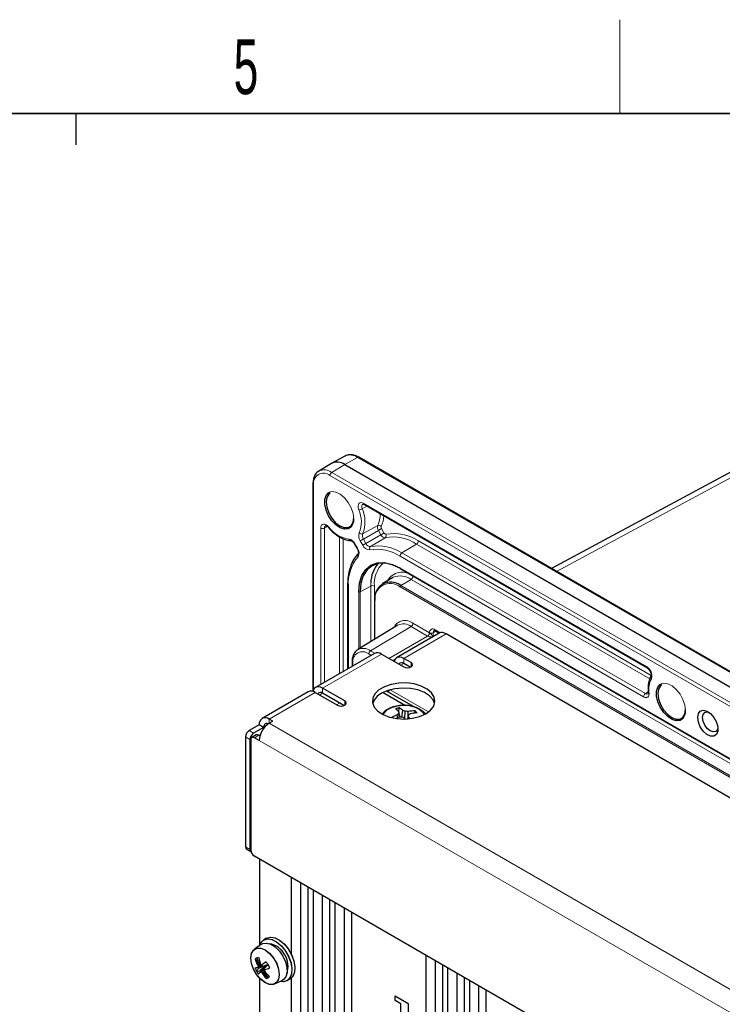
# Paper-space layout 'Blatt2' of a CAD drawing. Header units: millimetres. Extents: x 5 to 418, y 2 to 292.
# Tile 56 of 59: x 226 to 271, y 226 to 288. Entities that reach past the tile are written whole.
import ezdxf

# ---------------------------------------------------------------- set-up
doc = ezdxf.new("R2010")
doc.units = ezdxf.units.MM
doc.layers.add('SLD-0', color=7, linetype='Continuous')
doc.styles.add('SLDTEXTSTYLE1', font='TXT', dxfattribs={"width": 0.605})

psp = doc.layouts.new('Blatt2')

# ---------------------------------------------------------------- linework, layer by layer
at = {"color": 7, "linetype": 'Continuous', "lineweight": 25}
for p, q in [((283.837, 266.042), (260.379, 253.43)), ((247.181, 260.613), (246.344, 260.153)), ((312.893, 223.114), (248.075, 260.533)), ((246.323, 260.141), (245.507, 259.646)), ((247.167, 260.065), (311.985, 222.646)), ((245.129, 258.832), (245.129, 245.571)), ((248.411, 257.519), (266.497, 247.078)), ((247.797, 254.985), (247.958, 254.706)), ((250.716, 253.42), (306.577, 221.172)), ((247.352, 252.377), (247.352, 247.004)), ((250.222, 252.84), (249.567, 252.443)), ((249.079, 251.356), (249.079, 248.894)), ((250.569, 249.798), (248.005, 248.243)), ((253.199, 249.291), (250.488, 247.726)), ((252.976, 249.44), (253.217, 249.301)), ((303.382, 220.536), (253.649, 249.246)), ((249.074, 247.998), (245.303, 245.821)), ((249.524, 247.954), (250.938, 247.137)), ((247.637, 247.45), (247.637, 247.169)), ((251.409, 247.409), (250.938, 247.682)), ((251.357, 247.113), (250.938, 247.355)), ((244.831, 245.549), (241.885, 243.848)), ((245.281, 245.504), (246.695, 244.688)), ((247.167, 244.96), (245.752, 245.777)), ((247.115, 244.664), (245.752, 245.45)), ((249.621, 245.502), (251.059, 244.672)), ((251.602, 244.576), (249.835, 245.597)), ((250.674, 243.933), (250.624, 244.176)), ((250.626, 244.276), (250.646, 244.522)), ((250.708, 243.934), (250.633, 244.27)), ((250.829, 243.935), (250.892, 244.346)), ((251.012, 243.836), (251.04, 244.298)), ((251.231, 243.963), (251.217, 244.285)), ((251.666, 244.185), (251.677, 244.328)), ((252.352, 244.144), (252.238, 244.209)), ((242.571, 243.668), (242.335, 243.804)), ((242.335, 243.532), (242.571, 243.668)), ((250.553, 243.891), (250.527, 244.082)), ((251.198, 243.815), (251.252, 244.058)), ((251.216, 243.817), (251.243, 243.948)), ((241.698, 243.436), (241.062, 243.069)), ((241.981, 243.273), (241.345, 242.905)), ((241.981, 243.273), (241.698, 243.436)), ((240.826, 242.661), (240.826, 235.638)), ((241.109, 242.497), (241.109, 235.475)), ((241.156, 242.47), (241.156, 235.448)), ((241.508, 242.786), (241.225, 242.623)), ((241.698, 242.429), (241.392, 242.606)), ((241.744, 242.729), (241.675, 242.769)), ((240.895, 235.486), (241.177, 235.323)), ((293.152, 205.159), (241.392, 235.04)), ((241.746, 229.396), (241.746, 234.835)), ((243.772, 228.741), (243.772, 233.666)), ((244.362, 131.244), (244.362, 233.325)), ((244.833, 129.815), (244.833, 233.053)), ((245.162, 129.625), (245.162, 232.863)), ((245.752, 130.442), (245.752, 232.522)), ((246.224, 129.012), (246.224, 232.25)), ((246.553, 128.822), (246.553, 232.06)), ((247.143, 129.639), (247.143, 231.719)), ((247.615, 128.209), (247.615, 231.447)), ((242.174, 229.793), (241.986, 229.684)), ((242.174, 229.793), (241.986, 229.684)), ((241.846, 229.409), (241.401, 229.094)), ((241.846, 229.409), (241.401, 229.094)), ((252.376, 125.461), (252.376, 228.699)), ((242.181, 228.067), (241.646, 227.862)), ((241.742, 228.12), (241.647, 228.072)), ((241.883, 228.025), (241.66, 227.926)), ((241.836, 228.054), (241.661, 227.983)), ((242.181, 228.067), (241.736, 227.705)), ((242.001, 227.831), (241.798, 227.685)), ((252.966, 126.277), (252.966, 228.358)), ((253.437, 124.848), (253.437, 228.086)), ((253.766, 124.658), (253.766, 227.896)), ((241.746, 206.805), (241.746, 227.218)), ((241.997, 227.772), (241.848, 227.655)), ((242.008, 227.657), (241.918, 227.599)), ((243.485, 227.086), (243.674, 227.195)), ((243.485, 227.086), (243.674, 227.195)), ((243.772, 206.15), (243.772, 227.268)), ((254.357, 125.474), (254.357, 227.555)), ((254.828, 124.045), (254.828, 227.283)), ((242.682, 226.874), (243.177, 227.102)), ((242.682, 226.874), (243.177, 227.102)), ((255.157, 123.855), (255.157, 227.093)), ((255.747, 221.074), (255.747, 226.752)), ((250.39, 226.107), (251.215, 225.631)), ((250.39, 225.814), (250.39, 226.107)), ((250.392, 225.816), (250.392, 226.106)), ((256.219, 221.572), (256.219, 226.48)), ((250.392, 225.816), (250.39, 225.814)), ((250.76, 225.601), (250.39, 225.814)), ((250.762, 225.602), (250.392, 225.816)), ((250.762, 225.602), (250.76, 225.601)), ((250.76, 224.587), (250.76, 225.601)), ((250.762, 224.588), (250.762, 225.602)), ((251.215, 225.631), (251.215, 224.166))]:
    psp.add_line(p, q, dxfattribs=at)
at = {"color": 7, "linetype": 'Continuous', "lineweight": 18}
for p, q in [((284.409, 265.979), (260.712, 253.237)), ((247.994, 260.525), (247.167, 260.065)), ((312.812, 223.107), (247.994, 260.525)), ((247.167, 260.065), (246.34, 259.571)), ((311.042, 221.949), (246.224, 259.368)), ((246.34, 259.571), (311.158, 222.152)), ((245.178, 258.764), (245.178, 245.689)), ((248.584, 257.419), (248.286, 257.249)), ((248.377, 257.595), (266.463, 247.154)), ((246.056, 256.115), (245.87, 256.011)), ((249.275, 256.173), (248.313, 255.643)), ((245.637, 246.014), (245.637, 256.013)), ((245.87, 256.011), (245.87, 246.149)), ((249.317, 255.863), (248.359, 255.31)), ((249.479, 255.584), (248.52, 255.031)), ((249.479, 255.584), (249.317, 255.863)), ((249.517, 255.978), (249.678, 255.699)), ((246.834, 246.705), (246.834, 255.447)), ((247.067, 255.327), (247.067, 246.84)), ((247.824, 255.001), (247.985, 254.722)), ((248.321, 254.916), (248.16, 255.195)), ((248.359, 255.31), (248.52, 255.031)), ((249.759, 255.396), (248.822, 254.828)), ((251.765, 254.984), (250.818, 254.419)), ((266.671, 246.379), (251.765, 254.984)), ((251.881, 255.187), (266.763, 246.596)), ((250.818, 254.419), (266.39, 245.429)), ((266.274, 245.226), (250.702, 254.216)), ((250.702, 253.45), (306.564, 221.202)), ((248.831, 252.302), (248.838, 252.516)), ((250.749, 252.336), (251.411, 252.732)), ((250.749, 252.336), (306.61, 220.088)), ((251.411, 252.732), (307.273, 220.484)), ((251.527, 252.935), (306.987, 220.919)), ((247.4, 252.309), (247.4, 247.032)), ((248.063, 248.279), (248.063, 251.926)), ((248.831, 252.302), (248.157, 251.926)), ((248.157, 251.926), (248.157, 248.335)), ((248.831, 248.744), (248.831, 252.302)), ((249.065, 248.886), (249.065, 252.301)), ((306.564, 220.006), (250.702, 252.255)), ((249.099, 251.329), (249.099, 248.906)), ((251.527, 249.924), (252.586, 249.313)), ((251.411, 249.721), (248.815, 248.17)), ((250.938, 247.682), (253.649, 249.246)), ((252.47, 249.11), (251.411, 249.721)), ((252.59, 249.311), (252.59, 249.313)), ((253.014, 249.418), (252.824, 249.312)), ((252.824, 249.312), (252.824, 249.074)), ((252.941, 249.516), (253.277, 249.323)), ((249.995, 247.681), (252.47, 249.11)), ((249.524, 247.954), (245.752, 245.777)), ((248.859, 247.874), (248.699, 247.967)), ((248.815, 248.17), (249.094, 248.009)), ((247.685, 247.382), (247.685, 247.197)), ((250.391, 247.638), (250.231, 247.545)), ((250.749, 247.246), (250.938, 247.355)), ((250.938, 247.355), (250.938, 247.682)), ((251.409, 247.137), (251.409, 247.409)), ((245.281, 245.504), (242.335, 243.804)), ((245.564, 245.341), (245.753, 245.45)), ((245.752, 245.45), (245.752, 245.777)), ((250.073, 245.674), (252.526, 244.258)), ((266.575, 245.539), (266.39, 245.429)), ((246.837, 244.824), (246.648, 244.715)), ((247.167, 244.688), (247.167, 244.96)), ((242.335, 243.532), (242.335, 243.804)), ((242.335, 243.532), (293.482, 214.005)), ((241.062, 243.069), (241.345, 242.905)), ((241.981, 243.273), (242.094, 243.338)), ((241.109, 242.497), (240.826, 242.661)), ((241.675, 242.769), (241.392, 242.606)), ((241.698, 242.429), (292.846, 212.902)), ((240.826, 235.638), (241.109, 235.475))]:
    psp.add_line(p, q, dxfattribs=at)
at = {"color": 7, "linetype": 'Continuous', "lineweight": 25, "flags": 128}
for points in [[(247.461, 255.993), (247.394, 255.963), (247.153, 255.942), (246.883, 256.027), (246.606, 256.21), (246.348, 256.477), (246.131, 256.802), (245.974, 257.157), (245.893, 257.51), (245.893, 257.831), (245.974, 258.09), (246.131, 258.264), (246.209, 258.306)], [(246.235, 258.249), (246.145, 258.179), (246.02, 257.967), (245.976, 257.676), (246.02, 257.336), (246.145, 256.979), (246.341, 256.64), (246.587, 256.353), (246.86, 256.145), (247.133, 256.038), (247.38, 256.04), (247.575, 256.153), (247.701, 256.365), (247.744, 256.656)], [(248.063, 251.926), (248.114, 252.492), (248.264, 252.977), (248.508, 253.363), (248.836, 253.635), (249.236, 253.783), (249.692, 253.801), (250.187, 253.689), (250.702, 253.45)], [(250.749, 253.423), (250.243, 253.657), (249.757, 253.767), (249.309, 253.749), (248.916, 253.604), (248.593, 253.337), (248.354, 252.957), (248.206, 252.481), (248.157, 251.926)], [(250.222, 252.84), (250.236, 252.848), (250.271, 252.867)], [(250.938, 247.682), (250.814, 247.739), (250.694, 247.766), (250.584, 247.762), (250.488, 247.726), (250.409, 247.66), (250.35, 247.567), (250.323, 247.492)], [(250.938, 247.137), (251.046, 247.096), (251.174, 247.081), (251.301, 247.096), (251.409, 247.137), (251.482, 247.2), (251.507, 247.273), (251.482, 247.347), (251.409, 247.409)], [(252.352, 244.144), (252.659, 244.372), (252.859, 244.638), (252.937, 244.924), (252.89, 245.212), (252.72, 245.484), (252.438, 245.724), (252.062, 245.915), (251.615, 246.047), (251.126, 246.11), (250.625, 246.101), (250.144, 246.02), (249.712, 245.873), (249.358, 245.668), (249.102, 245.419), (248.963, 245.141), (248.947, 244.852), (249.056, 244.569), (249.284, 244.311), (249.615, 244.094), (250.03, 243.931), (250.502, 243.833), (251.001, 243.806), (251.496, 243.851), (251.956, 243.966), (252.352, 244.144)], [(268.674, 243.747), (268.607, 243.717), (268.366, 243.696), (268.096, 243.781), (267.819, 243.964), (267.561, 244.23), (267.344, 244.556), (267.188, 244.911), (267.106, 245.264), (267.106, 245.585), (267.188, 245.844), (267.344, 246.018), (267.423, 246.06)], [(245.752, 245.777), (245.628, 245.834), (245.509, 245.861), (245.399, 245.857), (245.302, 245.821), (245.223, 245.755), (245.165, 245.662), (245.133, 245.57)], [(252.918, 244.797), (252.82, 245.025), (252.592, 245.283), (252.261, 245.5), (251.846, 245.662), (251.374, 245.76), (250.875, 245.788), (250.38, 245.742), (249.92, 245.627), (249.524, 245.45)], [(267.449, 246.003), (267.358, 245.933), (267.233, 245.721), (267.19, 245.43), (267.233, 245.09), (267.358, 244.733), (267.554, 244.394), (267.8, 244.107), (268.073, 243.899), (268.347, 243.792), (268.593, 243.794), (268.789, 243.907), (268.914, 244.119), (268.957, 244.41)], [(246.695, 244.688), (246.803, 244.646), (246.931, 244.632), (247.059, 244.646), (247.167, 244.688), (247.239, 244.751), (247.264, 244.824), (247.239, 244.898), (247.167, 244.96)], [(269.735, 243.906), (269.779, 244.151), (269.904, 244.313), (270.094, 244.369), (270.324, 244.312), (270.561, 244.15), (270.774, 243.904), (270.934, 243.608), (271.021, 243.302), (271.021, 243.027), (270.934, 242.82), (270.774, 242.709), (270.561, 242.71), (270.324, 242.821), (270.094, 243.029), (269.904, 243.304), (269.779, 243.611), (269.735, 243.906)], [(270.042, 243.906), (270.079, 244.103), (270.187, 244.227), (270.347, 244.258), (270.465, 244.227)], [(251.034, 243.807), (251.014, 243.832), (250.984, 243.872)], [(271.026, 243.255), (270.994, 243.138), (270.887, 243.014), (270.726, 242.983), (270.537, 243.049), (270.347, 243.202), (270.187, 243.418), (270.079, 243.666), (270.042, 243.906)], [(242.286, 243.501), (242.266, 243.509), (242.2, 243.524), (242.138, 243.522), (242.085, 243.502), (242.041, 243.465), (242.008, 243.414), (241.988, 243.349), (241.981, 243.273)], [(241.718, 229.318), (241.813, 229.521), (241.997, 229.69), (242.242, 229.754), (242.526, 229.706), (242.828, 229.552), (243.122, 229.303), (243.384, 228.979), (243.594, 228.608), (243.735, 228.218), (243.795, 227.842), (243.768, 227.51), (243.658, 227.248), (243.474, 227.079), (243.229, 227.016), (243.035, 227.037)], [(241.718, 229.318), (241.803, 229.507), (241.983, 229.683), (242.224, 229.753), (242.507, 229.713), (242.808, 229.565), (243.103, 229.321), (243.369, 229.002), (243.583, 228.633), (243.728, 228.243), (243.793, 227.865), (243.773, 227.529), (243.668, 227.263), (243.488, 227.087), (243.247, 227.017), (243.035, 227.037)], [(242.174, 229.793), (242.186, 229.799), (242.43, 229.863), (242.715, 229.815), (243.016, 229.661), (243.31, 229.411), (243.573, 229.088), (243.783, 228.716), (243.924, 228.327), (243.983, 227.951), (243.957, 227.618), (243.847, 227.357), (243.674, 227.195)], [(242.174, 229.793), (242.413, 229.862), (242.696, 229.822), (242.997, 229.674), (243.292, 229.43), (243.557, 229.111), (243.771, 228.741), (243.917, 228.352), (243.982, 227.974), (243.961, 227.638), (243.856, 227.372), (243.676, 227.196), (243.674, 227.195)], [(241.341, 227.813), (241.212, 228.18), (241.168, 228.529), (241.213, 228.827), (241.342, 229.044), (241.543, 229.16), (241.796, 229.162), (242.077, 229.051), (242.357, 228.837), (242.61, 228.542), (242.81, 228.194), (242.939, 227.828), (242.983, 227.479), (242.938, 227.181), (242.809, 226.963), (242.608, 226.848), (242.355, 226.846), (242.074, 226.957), (241.794, 227.17), (241.541, 227.465), (241.341, 227.813)], [(241.534, 227.476), (241.335, 227.825), (241.209, 228.191), (241.168, 228.54), (241.216, 228.835), (241.347, 229.05), (241.551, 229.162), (241.805, 229.16), (242.086, 229.046), (242.366, 228.829), (242.617, 228.532), (242.816, 228.183), (242.942, 227.816), (242.983, 227.468), (242.935, 227.172), (242.804, 226.958), (242.601, 226.846), (242.346, 226.847), (242.065, 226.962), (241.785, 227.178), (241.534, 227.476)], [(241.846, 229.409), (241.938, 229.459), (242.178, 229.491), (242.45, 229.415), (242.73, 229.238), (242.995, 228.975), (243.219, 228.651), (243.384, 228.293), (243.475, 227.933), (243.483, 227.604), (243.408, 227.335), (243.256, 227.149), (243.177, 227.102)], [(241.846, 229.409), (241.935, 229.457), (242.173, 229.491), (242.445, 229.417), (242.726, 229.242), (242.991, 228.98), (243.216, 228.656), (243.382, 228.299), (243.474, 227.939), (243.483, 227.609), (243.41, 227.339), (243.259, 227.151), (243.177, 227.102)]]:
    psp.add_lwpolyline(points, dxfattribs=at)
at = {"color": 7, "linetype": 'Continuous', "lineweight": 18, "flags": 128}
for points in [[(246.209, 258.306), (246.348, 258.339), (246.606, 258.307), (246.883, 258.171), (247.153, 257.943), (247.394, 257.644), (247.582, 257.3), (247.703, 256.942), (247.744, 256.601)], [(248.066, 257.179), (248.034, 257.295), (248.025, 257.403), (248.039, 257.498), (248.076, 257.572), (248.132, 257.622), (248.204, 257.642), (248.287, 257.633), (248.377, 257.595)], [(248.33, 257.544), (248.33, 257.543), (248.292, 257.511), (248.268, 257.461), (248.259, 257.398), (248.265, 257.326), (248.286, 257.249)], [(245.637, 256.013), (245.648, 256.109), (245.682, 256.186), (245.736, 256.238), (245.807, 256.262), (245.889, 256.256), (245.978, 256.221), (246.068, 256.159), (246.152, 256.074)], [(246.143, 256.035), (246.141, 256.037), (246.14, 256.046), (246.144, 256.058), (246.152, 256.074)], [(249.517, 255.978), (249.498, 255.968), (249.476, 255.955), (249.451, 255.94), (249.424, 255.925), (249.397, 255.909), (249.369, 255.893), (249.342, 255.877), (249.317, 255.863)], [(249.678, 255.699), (249.659, 255.689), (249.637, 255.676), (249.612, 255.661), (249.585, 255.646), (249.558, 255.63), (249.53, 255.614), (249.503, 255.598), (249.479, 255.584)], [(247.824, 255.001), (247.81, 254.993), (247.801, 254.987), (247.797, 254.985), (247.797, 254.985)], [(248.16, 255.195), (248.178, 255.205), (248.2, 255.218), (248.225, 255.232), (248.252, 255.248), (248.28, 255.264), (248.308, 255.28), (248.334, 255.296), (248.359, 255.31)], [(248.321, 254.916), (248.339, 254.926), (248.361, 254.939), (248.386, 254.953), (248.413, 254.969), (248.441, 254.985), (248.469, 255.001), (248.495, 255.017), (248.52, 255.031)], [(247.985, 254.722), (247.971, 254.714), (247.962, 254.708), (247.958, 254.706), (247.958, 254.706)], [(267.423, 246.06), (267.561, 246.093), (267.819, 246.061), (268.096, 245.925), (268.366, 245.697), (268.607, 245.398), (268.796, 245.054), (268.916, 244.696), (268.957, 244.355)], [(266.623, 245.485), (266.625, 245.398), (266.611, 245.321), (266.582, 245.258), (266.539, 245.212), (266.484, 245.185), (266.42, 245.179), (266.349, 245.192), (266.274, 245.226)], [(252.242, 244.085), (252.177, 244.198), (251.969, 244.396), (251.67, 244.549), (251.306, 244.645), (250.909, 244.674), (250.514, 244.635), (250.158, 244.53), (249.87, 244.369), (249.678, 244.167), (249.634, 244.085)]]:
    psp.add_lwpolyline(points, dxfattribs=at)
at = {"color": 7, "linetype": 'Continuous', "lineweight": 18}
for centre, radius, start, end in [((247.51, 259.848), 0.833, 54.47319, 113.27203), ((248.041, 260.458), 0.0825, 65.36022, 124.60414), ((245.815, 258.867), 0.646, 50.79671, 189.21404), ((245.862, 258.923), 0.805, 53.55959, 116.59262), ((246.48, 259.356), 0.257, 123.22971, 177.34769), ((245.211, 258.839), 0.0823, 185.1077, 246.23883), ((248.456, 257.585), 0.0801, 172.814, 235.87382), ((248.009, 257.737), 0.561, 275.80774, 299.57771), ((246.337, 256.408), 1.893, 337.92236, 24.04064), ((246.413, 256.414), 2.05, 337.92236, 24.04064), ((247.883, 256.843), 1.545, 334.31545, 3.35921), ((248.131, 256.805), 1.528, 333.36873, 359.7437), ((246.027, 256.032), 0.158, 123.02221, 187.3597), ((247.107, 256.528), 0.641, 303.47008, 6.61952), ((249.599, 256.06), 0.344, 160.71323, 214.87083), ((249.351, 255.998), 0.19, 39.66913, 113.40417), ((249.646, 256.068), 0.157, 160.71323, 214.87083), ((245.755, 256.241), 0.257, 242.65648, 296.76622), ((247.684, 257.185), 1.893, 215.95829, 262.08378), ((248.616, 255.513), 0.556, 160.71323, 214.87083), ((248.238, 255.818), 0.19, 219.66913, 293.40417), ((248.662, 255.521), 0.37, 160.71323, 214.87083), ((249.759, 255.7), 0.304, 202.3847, 269.88991), ((249.806, 255.752), 0.139, 202.3847, 269.88991), ((249.655, 255.532), 0.171, 307.35418, 28.20589), ((250.312, 252.813), 2.845, 56.54881, 100.2568), ((247.32, 254.765), 0.556, 25.12719, 79.29183), ((247.55, 255.342), 0.131, 193.91807, 264.68912), ((248.776, 255.103), 0.492, 202.3847, 269.88991), ((248.822, 255.155), 0.327, 202.3847, 269.88991), ((249.309, 252.135), 2.737, 56.54881, 100.2568), ((250.249, 252.689), 2.751, 56.54881, 100.2568), ((251.624, 255.199), 0.257, 303.22971, 357.34769), ((247.595, 254.421), 0.492, 330.11702, 37.61254), ((248.13, 254.27), 0.143, 142.81721, 220.69042), ((248.926, 254.692), 0.171, 127.35418, 208.20589), ((249.245, 252.01), 2.643, 56.54881, 100.2568), ((250.959, 254.204), 0.257, 123.22971, 177.34769), ((250.039, 252.468), 2.644, 139.75313, 183.45329), ((250.898, 252.456), 1.839, 134.16143, 184.84477), ((250.834, 252.101), 1.084, 50.26099, 150.09985), ((250.735, 253.447), 0.0329, 173.76303, 234.92479), ((247.431, 252.383), 0.0801, 184.11344, 247.19239), ((250.076, 251.487), 0.99, 50.79671, 189.21404), ((250.717, 251.755), 1.199, 54.60168, 111.82956), ((250.805, 252.25), 0.103, 123.22971, 177.34769), ((251.271, 252.947), 0.257, 303.22971, 357.34769), ((248.11, 252.018), 0.103, 242.65648, 296.76622), ((248.947, 252.073), 0.257, 62.65648, 116.76622), ((249.111, 251.358), 0.032, 184.12934, 247.1908), ((251.026, 249.322), 0.783, 50.20438, 156.04511), ((250.93, 249.09), 0.794, 52.64308, 116.99717), ((251.271, 249.936), 0.257, 303.22971, 357.34769), ((252.329, 249.325), 0.257, 303.22971, 357.34769), ((252.33, 249.327), 0.261, 303.1034, 356.33433), ((252.804, 249.348), 0.217, 50.79671, 189.21404), ((252.708, 249.541), 0.257, 242.65648, 296.76622), ((252.985, 249.33), 0.162, 124.38865, 186.35574), ((253.021, 249.506), 0.0801, 172.814, 235.87382), ((248.303, 247.482), 0.626, 50.79671, 189.21404), ((248.35, 247.541), 0.781, 53.54046, 116.80749), ((248.955, 247.955), 0.257, 123.22971, 177.34769), ((247.719, 247.457), 0.0823, 185.10744, 246.23885), ((266.542, 247.144), 0.08, 172.79743, 236.03979), ((266.137, 246.574), 0.665, 343.00505, 60.72066), ((268.022, 245.708), 1.417, 151.75682, 189.06752), ((266.87, 246.474), 0.135, 153.55383, 224.46515), ((250.216, 245.457), 0.27, 129.32834, 165.0341), ((266.531, 245.214), 0.257, 123.22971, 177.34769), ((266.487, 245.561), 0.164, 233.89054, 295.0613), ((266.641, 245.55), 0.0679, 193.1094, 254.38756), ((268.321, 244.281), 0.641, 303.47008, 6.61952)]:
    psp.add_arc(centre, radius, start, end, dxfattribs=at)
at = {"color": 7, "linetype": 'Continuous', "lineweight": 25}
for centre, radius, start, end in [((246.684, 259.433), 0.795, 52.64308, 116.99717), ((250.751, 252.497), 1.913, 139.11972, 179.4347), ((250.104, 251.546), 1.019, 50.79671, 189.21404), ((249.112, 251.353), 0.033, 115.38794, 174.63803), ((253.385, 248.878), 0.453, 54.38242, 114.30712), ((249.26, 247.586), 0.453, 54.38242, 114.30712), ((250.799, 247.187), 0.218, 50.44855, 143.10907), ((245.017, 245.136), 0.453, 54.38242, 114.30712), ((245.614, 245.282), 0.218, 50.44855, 143.10907), ((249.992, 244.473), 1.083, 115.59494, 162.61048), ((251.449, 241.368), 3.255, 104.27445, 108.46092), ((249.195, 242.818), 2.043, 45.29754, 53.23705), ((252.41, 242.216), 2.651, 132.35659, 135.26969), ((254.453, 243.87), 3.841, 174.02037, 175.43782), ((249.951, 243.29), 1.415, 48.32584, 60.56854), ((250.056, 241.536), 2.932, 70.37896, 73.42936), ((250.866, 240.626), 3.676, 84.51277, 87.28169), ((251.714, 241.443), 2.885, 90.73582, 99.9174), ((252.044, 240.714), 3.491, 94.12247, 101.48357), ((250.01, 242.742), 2.302, 39.20415, 43.57535), ((242.086, 243.499), 0.393, 50.79671, 189.21404), ((243.08, 242.366), 1.383, 122.60548, 177.39452), ((251.898, 240.793), 3.564, 112.63823, 119.37074), ((252.393, 239.422), 4.833, 111.03728, 113.85061), ((250.817, 239.246), 4.689, 89.76815, 91.93347), ((249.174, 239.867), 4.394, 65.67101, 67.7769), ((239.623, 244.925), 11.662, 355.19017, 355.73212), ((248.665, 242.124), 3.158, 32.63348, 35.26459), ((253.37, 241.515), 3.309, 127.63936, 129.79788), ((241.338, 242.637), 0.512, 122.60548, 177.39452), ((241.621, 242.474), 0.512, 122.60548, 177.39452), ((241.3, 242.493), 0.146, 50.79671, 189.21404), ((241.577, 242.633), 0.168, 54.38242, 114.30712), ((240.99, 235.62), 0.164, 173.70115, 234.98667), ((241.268, 235.455), 0.16, 172.74417, 235.94365), ((241.668, 235.471), 0.512, 182.60548, 237.39452), ((242.052, 227.99), 1.492, 342.02497, 77.96965), ((242.052, 227.99), 1.492, 342.02224, 77.97238), ((243.21, 226.727), 2.476, 132.67264, 135.86377), ((243.864, 229.278), 2.568, 198.77314, 209.43599), ((238.959, 238.727), 10.501, 284.15936, 284.9145), ((244.241, 228.982), 2.748, 189.14114, 199.32474), ((244.353, 229.66), 3.033, 201.5205, 210.44144), ((244.952, 229.28), 3.365, 192.01333, 200.33072), ((240.764, 231.435), 3.599, 280.66174, 283.87971), ((243.89, 228.904), 2.658, 202.22782, 207.23087), ((242.336, 227.224), 0.94, 137.23122, 149.93289), ((242.998, 226.904), 1.718, 141.09003, 142.88529), ((244.183, 228.884), 2.699, 198.7573, 200.79208), ((243.149, 227.556), 1.534, 166.06127, 168.47979), ((244.093, 228.397), 2.468, 187.55924, 189.64405), ((243.762, 230.095), 2.825, 224.24909, 226.01847), ((244.468, 229.869), 3.197, 213.35342, 215.05289), ((240.554, 235.2), 7.246, 279.90435, 280.40151), ((242.558, 231.045), 3.095, 256.77777, 258.10872), ((245.055, 224.401), 4.866, 126.77827, 131.01158), ((236.36, 248.337), 21.067, 285.30369, 286.29165), ((244.965, 226.847), 3.123, 161.08581, 162.39632), ((260.359, 208.632), 26.578, 132.87898, 133.6604), ((240.596, 232.208), 4.653, 287.93731, 292.37127), ((244.88, 230.063), 3.258, 212.80071, 216.88746), ((245.271, 229.37), 3.252, 202.68514, 206.77355), ((243.773, 229.12), 2.663, 212.34455, 217.34362), ((241.554, 228.607), 0.92, 268.31794, 281.42139), ((244.951, 224.469), 4.48, 134.78672, 137.35492), ((242.247, 229.162), 1.544, 250.6619, 253.08481), ((241.623, 229.32), 1.68, 275.86224, 277.7092), ((243.906, 229.378), 2.704, 218.77378, 220.80761), ((243.448, 229.551), 2.48, 229.85262, 231.93472), ((244.069, 228.894), 2.555, 210.14206, 220.83422), ((244.014, 229.373), 2.746, 220.24474, 230.44074), ((244.887, 229.114), 3.186, 204.51611, 206.21799), ((248.049, 222.466), 8.031, 138.55256, 138.99939), ((244.717, 228.388), 2.806, 193.48378, 195.25618), ((244.642, 229.117), 3.014, 209.13381, 218.08514), ((244.628, 229.829), 3.356, 219.24135, 227.57973), ((241.605, 229.546), 2.383, 282.8726, 286.20127), ((251.523, 217.857), 13.192, 133.96873, 134.56767)]:
    psp.add_arc(centre, radius, start, end, dxfattribs=at)
at = {"color": 7, "linetype": 'Continuous', "lineweight": 18}
for centre, major_axis, ratio, start_param, end_param in [((252.586, 249.041), (-0.167, 0.289), 0.577557, 5.480567, 5.497716), ((252.708, 249.111), (-0.161, 0.209), 0.214465, 4.217307, 5.77065), ((252.468, 248.973), (-0.083, 0.144), 0.598058, 5.480569, 5.497718), ((252.708, 249.111), (0.264, -0.031), 0.234127, 3.639795, 4.977261)]:
    psp.add_ellipse(centre, major_axis=major_axis, ratio=ratio, start_param=start_param, end_param=end_param, dxfattribs=at)
at = {"color": 7, "linetype": 'Continuous', "lineweight": 25}
for points, knots in [([(248.075, 260.533), (248.02, 260.562), (247.861, 260.646), (247.609, 260.706), (247.361, 260.7), (247.243, 260.632), (247.199, 260.606)], [0, 0, 0, 0, 0.179559, 0.521521, 0.821854, 1, 1, 1, 1]), ([(245.507, 259.633), (245.484, 259.623), (245.381, 259.577), (245.256, 259.403), (245.147, 259.145), (245.135, 258.935), (245.129, 258.832)], [0, 0, 0, 0, 0.086791, 0.392807, 0.700331, 1, 1, 1, 1]), ([(248.331, 257.543), (248.331, 257.544), (248.33, 257.544), (248.358, 257.545), (248.395, 257.526), (248.411, 257.519)], [0, 0, 0, 0, 0.298248, 0.707902, 1, 1, 1, 1]), ([(245.941, 256.164), (245.941, 256.164), (245.942, 256.165), (245.947, 256.168), (246.005, 256.152), (246.075, 256.108), (246.121, 256.058), (246.143, 256.035)], [0, 0, 0, 0, 0.007995, 0.317551, 0.547703, 0.782894, 1, 1, 1, 1]), ([(246.143, 256.035), (246.196, 255.974), (246.352, 255.797), (246.636, 255.552), (246.987, 255.339), (247.292, 255.232), (247.472, 255.217), (247.537, 255.212)], [0, 0, 0, 0, 0.127515, 0.37017, 0.614502, 0.860411, 1, 1, 1, 1]), ([(247.537, 255.212), (247.546, 255.211), (247.565, 255.209), (247.629, 255.179), (247.706, 255.114), (247.763, 255.043), (247.79, 254.997), (247.797, 254.985)], [0, 0, 0, 0, 0.188476, 0.428391, 0.665293, 0.917992, 1, 1, 1, 1]), ([(248.02, 254.361), (247.967, 254.3), (247.816, 254.13), (247.674, 253.917), (247.613, 253.74), (247.606, 253.719)], [0, 0, 0, 0, 0.324777, 0.918246, 1, 1, 1, 1]), ([(247.958, 254.706), (247.973, 254.679), (248.007, 254.613), (248.035, 254.513), (248.042, 254.424), (248.028, 254.369), (248.022, 254.363), (248.02, 254.361)], [0, 0, 0, 0, 0.1701466, 0.3993919, 0.5983233, 0.8052831, 1, 1, 1, 1]), ([(247.606, 253.719), (247.554, 253.588), (247.442, 253.304), (247.365, 252.846), (247.356, 252.515), (247.352, 252.377)], [0, 0, 0, 0, 0.332012, 0.720709, 1, 1, 1, 1]), ([(252.894, 249.464), (252.894, 249.464), (252.895, 249.466), (252.9, 249.468), (252.944, 249.457), (252.97, 249.443), (252.976, 249.44)], [0, 0, 0, 0, 0.013248, 0.526651, 0.897464, 1, 1, 1, 1]), ([(248.003, 248.228), (247.978, 248.216), (247.874, 248.168), (247.752, 247.992), (247.652, 247.741), (247.642, 247.543), (247.637, 247.45)], [0, 0, 0, 0, 0.098822, 0.409505, 0.722386, 1, 1, 1, 1]), ([(266.497, 247.078), (266.516, 247.065), (266.559, 247.037), (266.632, 246.96), (266.701, 246.856), (266.749, 246.739), (266.769, 246.636), (266.763, 246.561), (266.754, 246.544), (266.75, 246.535)], [0, 0, 0, 0, 0.113594, 0.259056, 0.414283, 0.573684, 0.72988, 0.861716, 1, 1, 1, 1]), ([(266.75, 246.535), (266.721, 246.482), (266.64, 246.334), (266.567, 246.04), (266.555, 245.747), (266.571, 245.572), (266.575, 245.535)], [0, 0, 0, 0, 0.19562, 0.546206, 0.903989, 1, 1, 1, 1]), ([(266.575, 245.535), (266.576, 245.513), (266.579, 245.463), (266.563, 245.419), (266.559, 245.414), (266.557, 245.414), (266.556, 245.414)], [0, 0, 0, 0, 0.266699, 0.594304, 0.934044, 1, 1, 1, 1]), ([(250.97, 244.681), (250.835, 244.676), (250.565, 244.667), (250.179, 244.568), (249.859, 244.409), (249.654, 244.259), (249.589, 244.153), (249.577, 244.133)], [0, 0, 0, 0, 0.238332, 0.478994, 0.724174, 0.948374, 1, 1, 1, 1]), ([(252.315, 244.11), (252.301, 244.134), (252.238, 244.241), (252.044, 244.39), (251.743, 244.552), (251.373, 244.648), (251.103, 244.69), (250.97, 244.681), (250.97, 244.681)], [0, 0, 0, 0, 0.062721, 0.280408, 0.514434, 0.75717, 0.999725, 1, 1, 1, 1])]:
    psp.add_open_spline(points, degree=3, knots=knots, dxfattribs=at)
at = {"layer": 'SLD-0', "lineweight": 18}
psp.add_line((264.75, 282.5), (264.75, 288.5), dxfattribs=at)
at = {"layer": 'SLD-0', "lineweight": 35}
psp.add_line((408, 282.5), (26, 282.5), dxfattribs=at)
at = {"layer": 'SLD-0'}
psp.add_line((230, 280.5), (230, 282.5), dxfattribs=at)
psp.add_line((230, 280.5), (230, 282.5), dxfattribs=at)

# ---------------------------------------------------------------- texts
at = {"layer": 'SLD-0', "insert": (240.853, 287.243), "char_height": 3.5, "attachment_point": 2, "style": 'SLDTEXTSTYLE1'}
psp.add_mtext('5', dxfattribs=at)

doc.saveas('drawing.dxf')
